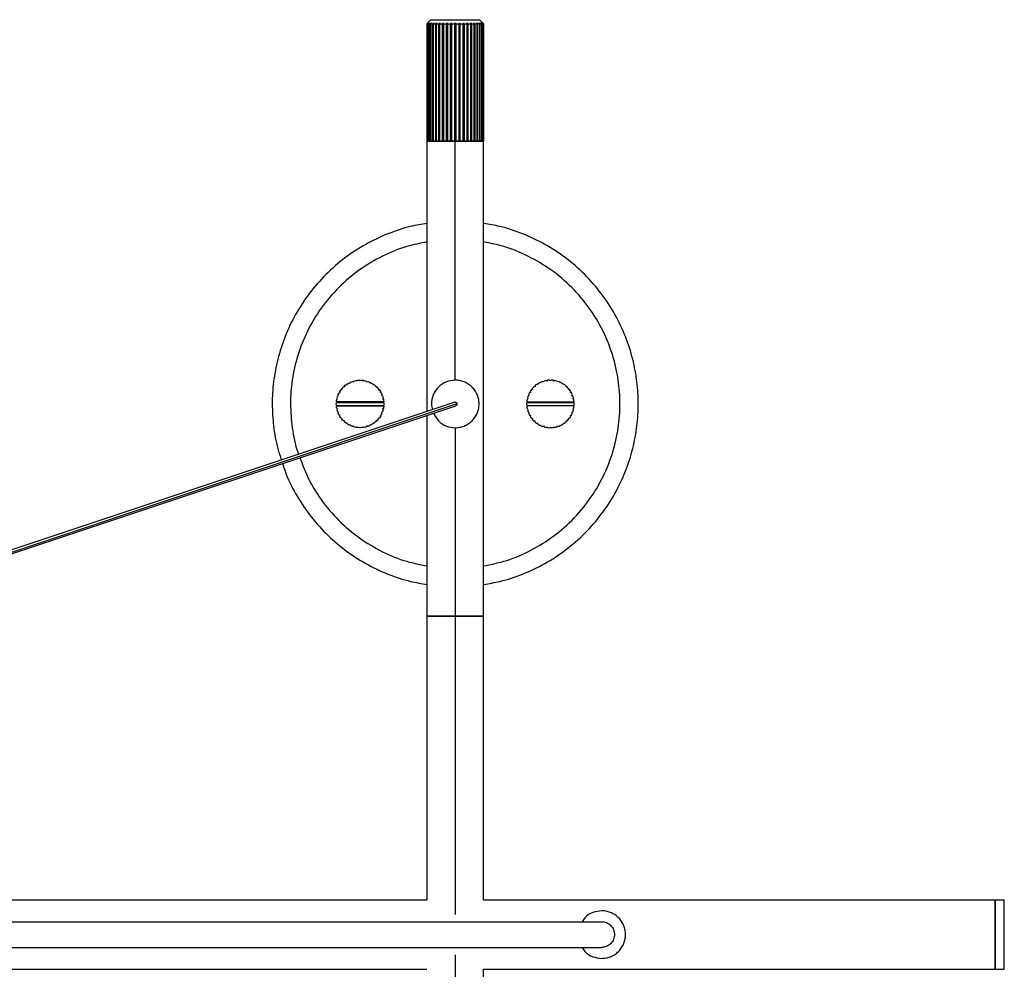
# Paper-space layout '_Frontal' of a CAD drawing. Header units: millimetres. Extents: x -1281 to -81, y -234 to 266.
# Tile 7 of 7: x -350 to -81, y 6 to 266. Entities that reach past the tile are written whole.
import ezdxf

# ---------------------------------------------------------------- set-up
doc = ezdxf.new("R2010")
doc.units = ezdxf.units.MM

psp = doc.layouts.new('_Frontal')

# ---------------------------------------------------------------- linework, layer by layer
at = {"color": 7, "linetype": 'Continuous', "lineweight": 25}
for p, q in [((-238.75, 264.89), (-237.64, 266)), ((-238.75, 264.89), (-238.75, 158.94)), ((-238.74, 264.89), (-238.74, 232.79)), ((-238.71, 232.79), (-238.71, 264.89)), ((-238.6, 264.89), (-238.6, 232.79)), ((-238.5, 232.79), (-238.5, 264.89)), ((-238.29, 264.89), (-238.29, 232.79)), ((-238.13, 232.79), (-238.13, 264.89)), ((-237.82, 264.89), (-237.82, 232.79)), ((-237.6, 232.79), (-237.6, 264.89)), ((-237.19, 264.89), (-237.19, 232.79)), ((-236.92, 232.79), (-236.92, 264.89)), ((-236.43, 264.89), (-236.43, 232.79)), ((-236.12, 232.79), (-236.12, 265.11)), ((-236.11, 232.79), (-236.11, 264.89)), ((-235.54, 264.89), (-235.54, 232.79)), ((-235.24, 232.79), (-235.24, 265.11)), ((-235.18, 232.79), (-235.18, 264.89)), ((-234.56, 264.89), (-234.56, 232.79)), ((-234.27, 232.79), (-234.27, 265.11)), ((-234.16, 232.79), (-234.16, 264.89)), ((-233.49, 264.89), (-233.49, 232.79)), ((-233.22, 232.79), (-233.22, 265.11)), ((-233.07, 232.79), (-233.07, 264.89)), ((-232.37, 264.89), (-232.37, 232.79)), ((-232.12, 232.79), (-232.12, 265.11)), ((-231.94, 232.79), (-231.94, 264.89)), ((-231.22, 264.89), (-231.22, 232.79)), ((-231, 167.5), (-231, 265.11)), ((-230.78, 232.79), (-230.78, 264.89)), ((-230.06, 264.89), (-230.06, 232.79)), ((-229.88, 232.79), (-229.88, 265.11)), ((-229.63, 232.79), (-229.63, 264.89)), ((-228.93, 264.89), (-228.93, 232.79)), ((-228.78, 232.79), (-228.78, 265.11)), ((-228.51, 232.79), (-228.51, 264.89)), ((-227.84, 264.89), (-227.84, 232.79)), ((-227.73, 232.79), (-227.73, 265.11)), ((-227.44, 232.79), (-227.44, 264.89)), ((-226.82, 264.89), (-226.82, 232.79)), ((-226.76, 232.79), (-226.76, 265.11)), ((-226.46, 232.79), (-226.46, 264.89)), ((-225.89, 264.89), (-225.89, 232.79)), ((-225.88, 232.79), (-225.88, 265.11)), ((-225.57, 232.79), (-225.57, 264.89)), ((-225.08, 264.89), (-225.08, 232.79)), ((-224.81, 232.79), (-224.81, 264.89)), ((-224.4, 264.89), (-224.4, 232.79)), ((-223.25, 264.89), (-224.36, 266)), ((-224.18, 232.79), (-224.18, 264.89)), ((-223.87, 264.89), (-223.87, 232.79)), ((-223.71, 232.79), (-223.71, 264.89)), ((-223.5, 264.89), (-223.5, 232.79)), ((-223.4, 232.79), (-223.4, 264.89)), ((-223.29, 264.89), (-223.29, 232.79)), ((-223.26, 232.79), (-223.26, 264.89)), ((-223.25, 25.5), (-223.25, 264.89)), ((-238.75, 232.79), (-238.46, 232.79)), ((-238.29, 232.79), (-238.29, 232.79)), ((-237.82, 232.79), (-237.82, 232.79)), ((-237.19, 232.79), (-237.19, 232.79)), ((-236.43, 232.79), (-236.43, 232.79)), ((-236.11, 232.79), (-236.11, 232.79)), ((-235.54, 232.79), (-235.54, 232.79)), ((-235.18, 232.79), (-235.18, 232.79)), ((-234.55, 232.79), (-234.56, 232.79)), ((-234.16, 232.79), (-234.17, 232.79)), ((-233.49, 232.79), (-233.49, 232.79)), ((-233.07, 232.79), (-233.08, 232.79)), ((-232.37, 232.79), (-232.37, 232.79)), ((-231.94, 232.79), (-231.94, 232.79)), ((-231.22, 232.79), (-231.22, 232.79)), ((-231, 232.79), (-231.06, 232.79)), ((-230.78, 232.79), (-230.78, 232.79)), ((-230.06, 232.79), (-230.06, 232.79)), ((-229.63, 232.79), (-229.63, 232.79)), ((-228.92, 232.79), (-228.93, 232.79)), ((-228.51, 232.79), (-228.51, 232.79)), ((-227.83, 232.79), (-227.84, 232.79)), ((-227.44, 232.79), (-227.45, 232.79)), ((-226.82, 232.79), (-226.82, 232.79)), ((-226.46, 232.79), (-226.46, 232.79)), ((-225.89, 232.79), (-225.89, 232.79)), ((-225.86, 232.79), (-225.88, 232.79)), ((-225.57, 232.79), (-225.57, 232.79)), ((-224.81, 232.79), (-224.81, 232.79)), ((-224.18, 232.79), (-224.18, 232.79)), ((-223.53, 232.79), (-223.34, 232.79)), ((-223.29, 232.79), (-223.25, 232.79)), ((-259.74, 166.69), (-259.65, 166.93)), ((-259.09, 167.15), (-258.86, 167.03)), ((-258.86, 167.03), (-258.74, 167.26)), ((-258.15, 167.4), (-257.94, 167.24)), ((-257.94, 167.24), (-257.79, 167.45)), ((-257.18, 167.5), (-257, 167.31)), ((-257, 167.31), (-256.82, 167.5)), ((-256.21, 167.45), (-256.06, 167.24)), ((-256.06, 167.24), (-255.85, 167.4)), ((-255.26, 167.26), (-255.14, 167.03)), ((-255.14, 167.03), (-254.91, 167.15)), ((-254.35, 166.93), (-254.26, 166.69)), ((-207.65, 166.93), (-207.74, 166.69)), ((-206.86, 167.03), (-207.09, 167.15)), ((-206.74, 167.26), (-206.86, 167.03)), ((-205.94, 167.24), (-206.15, 167.4)), ((-205.79, 167.45), (-205.94, 167.24)), ((-205, 167.31), (-205.18, 167.5)), ((-204.82, 167.5), (-205, 167.31)), ((-204.06, 167.24), (-204.21, 167.45)), ((-203.85, 167.4), (-204.06, 167.24)), ((-203.14, 167.03), (-203.26, 167.26)), ((-202.91, 167.15), (-203.14, 167.03)), ((-202.26, 166.69), (-202.35, 166.93)), ((-262.72, 164.09), (-262.47, 164.16)), ((-262.47, 164.16), (-262.54, 164.41)), ((-262.19, 164.91), (-261.94, 164.94)), ((-261.94, 164.94), (-261.97, 165.19)), ((-261.55, 165.64), (-261.29, 165.63)), ((-261.29, 165.63), (-261.29, 165.89)), ((-260.81, 166.27), (-260.56, 166.22)), ((-260.56, 166.22), (-260.51, 166.47)), ((-259.98, 166.77), (-259.74, 166.69)), ((-254.26, 166.69), (-254.02, 166.77)), ((-253.49, 166.47), (-253.44, 166.22)), ((-253.44, 166.22), (-253.19, 166.27)), ((-252.71, 165.89), (-252.71, 165.63)), ((-252.71, 165.63), (-252.45, 165.64)), ((-252.03, 165.19), (-252.06, 164.94)), ((-252.06, 164.94), (-251.81, 164.91)), ((-251.46, 164.41), (-251.53, 164.16)), ((-251.53, 164.16), (-251.28, 164.09)), ((-210.47, 164.16), (-210.72, 164.09)), ((-210.54, 164.41), (-210.47, 164.16)), ((-209.94, 164.94), (-210.19, 164.91)), ((-209.97, 165.19), (-209.94, 164.94)), ((-209.29, 165.63), (-209.55, 165.64)), ((-209.29, 165.89), (-209.29, 165.63)), ((-208.56, 166.22), (-208.81, 166.27)), ((-208.51, 166.47), (-208.56, 166.22)), ((-207.74, 166.69), (-207.98, 166.77)), ((-202.02, 166.77), (-202.26, 166.69)), ((-201.44, 166.22), (-201.49, 166.47)), ((-201.19, 166.27), (-201.44, 166.22)), ((-200.71, 165.63), (-200.71, 165.89)), ((-200.45, 165.64), (-200.71, 165.63)), ((-200.06, 164.94), (-200.03, 165.19)), ((-199.81, 164.91), (-200.06, 164.94)), ((-199.53, 164.16), (-199.46, 164.41)), ((-199.28, 164.09), (-199.53, 164.16)), ((-231.16, 161.47), (-471, 81.53)), ((-263.3, 161.47), (-263.49, 161.3)), ((-263.3, 161.47), (-263.47, 161.67)), ((-263.38, 162.27), (-263.16, 162.41)), ((-250.63, 161.56), (-263.37, 161.56)), ((-263.16, 162.41), (-263.29, 162.62)), ((-263.12, 163.2), (-262.88, 163.31)), ((-262.88, 163.31), (-262.98, 163.54)), ((-251.02, 163.54), (-251.12, 163.31)), ((-251.12, 163.31), (-250.88, 163.2)), ((-250.71, 162.62), (-250.84, 162.41)), ((-250.84, 162.41), (-250.62, 162.27)), ((-250.53, 161.67), (-250.7, 161.47)), ((-250.51, 161.3), (-250.7, 161.47)), ((-211.49, 161.3), (-211.3, 161.47)), ((-211.47, 161.67), (-211.3, 161.47)), ((-211.16, 162.41), (-211.38, 162.27)), ((-211.37, 161.56), (-198.63, 161.56)), ((-211.29, 162.62), (-211.16, 162.41)), ((-210.88, 163.31), (-211.12, 163.2)), ((-210.98, 163.54), (-210.88, 163.31)), ((-199.12, 163.31), (-199.02, 163.54)), ((-198.88, 163.2), (-199.12, 163.31)), ((-198.84, 162.41), (-198.71, 162.62)), ((-198.62, 162.27), (-198.84, 162.41)), ((-198.7, 161.47), (-198.53, 161.67)), ((-198.7, 161.47), (-198.51, 161.3)), ((-230.54, 161), (-471, 80.85)), ((-471, 80.48), (-230.89, 160.51)), ((-263.49, 160.7), (-263.3, 160.53)), ((-263.47, 160.33), (-263.3, 160.53)), ((-263.38, 161.4), (-250.62, 161.4)), ((-263.38, 160.6), (-250.62, 160.6)), ((-263.16, 159.59), (-263.38, 159.73)), ((-263.37, 160.44), (-250.63, 160.44)), ((-263.29, 159.38), (-263.16, 159.59)), ((-262.88, 158.69), (-263.12, 158.8)), ((-250.88, 158.8), (-251.12, 158.69)), ((-250.62, 159.73), (-250.84, 159.59)), ((-250.84, 159.59), (-250.71, 159.38)), ((-250.7, 160.53), (-250.51, 160.7)), ((-250.7, 160.53), (-250.53, 160.33)), ((-211.3, 160.53), (-211.49, 160.7)), ((-211.3, 160.53), (-211.47, 160.33)), ((-211.38, 161.4), (-198.62, 161.4)), ((-211.38, 160.6), (-198.62, 160.6)), ((-211.38, 159.73), (-211.16, 159.59)), ((-198.63, 160.44), (-211.37, 160.44)), ((-211.16, 159.59), (-211.29, 159.38)), ((-211.12, 158.8), (-210.88, 158.69)), ((-199.12, 158.69), (-198.88, 158.8)), ((-198.84, 159.59), (-198.62, 159.73)), ((-198.71, 159.38), (-198.84, 159.59)), ((-198.51, 160.7), (-198.7, 160.53)), ((-198.53, 160.33), (-198.7, 160.53)), ((-262.98, 158.46), (-262.88, 158.69)), ((-262.47, 157.84), (-262.72, 157.91)), ((-262.54, 157.59), (-262.47, 157.84)), ((-261.94, 157.06), (-262.19, 157.09)), ((-261.97, 156.81), (-261.94, 157.06)), ((-261.29, 156.37), (-261.55, 156.36)), ((-261.29, 156.11), (-261.29, 156.37)), ((-252.45, 156.36), (-252.71, 156.37)), ((-252.71, 156.37), (-252.71, 156.11)), ((-251.81, 157.09), (-252.06, 157.06)), ((-252.06, 157.06), (-252.03, 156.81)), ((-251.28, 157.91), (-251.53, 157.84)), ((-251.53, 157.84), (-251.46, 157.59)), ((-251.12, 158.69), (-251.02, 158.46)), ((-238.75, 157.89), (-238.75, 25.5)), ((-210.88, 158.69), (-210.98, 158.46)), ((-210.72, 157.91), (-210.47, 157.84)), ((-210.47, 157.84), (-210.54, 157.59)), ((-210.19, 157.09), (-209.94, 157.06)), ((-209.94, 157.06), (-209.97, 156.81)), ((-209.55, 156.36), (-209.29, 156.37)), ((-209.29, 156.37), (-209.29, 156.11)), ((-200.71, 156.37), (-200.45, 156.36)), ((-200.71, 156.11), (-200.71, 156.37)), ((-200.06, 157.06), (-199.81, 157.09)), ((-200.03, 156.81), (-200.06, 157.06)), ((-199.53, 157.84), (-199.28, 157.91)), ((-199.46, 157.59), (-199.53, 157.84)), ((-199.02, 158.46), (-199.12, 158.69)), ((-260.56, 155.78), (-260.81, 155.73)), ((-260.51, 155.53), (-260.56, 155.78)), ((-259.74, 155.31), (-259.98, 155.23)), ((-259.65, 155.07), (-259.74, 155.31)), ((-258.86, 154.97), (-259.09, 154.85)), ((-258.74, 154.74), (-258.86, 154.97)), ((-257.94, 154.76), (-258.15, 154.6)), ((-257.79, 154.55), (-257.94, 154.76)), ((-257, 154.69), (-257.18, 154.5)), ((-256.82, 154.5), (-257, 154.69)), ((-256.06, 154.76), (-256.21, 154.55)), ((-255.85, 154.6), (-256.06, 154.76)), ((-255.14, 154.97), (-255.26, 154.74)), ((-254.91, 154.85), (-255.14, 154.97)), ((-254.26, 155.31), (-254.35, 155.07)), ((-254.02, 155.23), (-254.26, 155.31)), ((-253.44, 155.78), (-253.49, 155.53)), ((-253.19, 155.73), (-253.44, 155.78)), ((-231, 154.5), (-231, 21.5)), ((-208.81, 155.73), (-208.56, 155.78)), ((-208.56, 155.78), (-208.51, 155.53)), ((-207.98, 155.23), (-207.74, 155.31)), ((-207.74, 155.31), (-207.65, 155.07)), ((-207.09, 154.85), (-206.86, 154.97)), ((-206.86, 154.97), (-206.74, 154.74)), ((-206.15, 154.6), (-205.94, 154.76)), ((-205.94, 154.76), (-205.79, 154.55)), ((-205.18, 154.5), (-205, 154.69)), ((-205, 154.69), (-204.82, 154.5)), ((-204.21, 154.55), (-204.06, 154.76)), ((-204.06, 154.76), (-203.85, 154.6)), ((-203.26, 154.74), (-203.14, 154.97)), ((-203.14, 154.97), (-202.91, 154.85)), ((-202.35, 155.07), (-202.26, 155.31)), ((-202.26, 155.31), (-202.02, 155.23)), ((-201.49, 155.53), (-201.44, 155.78)), ((-201.44, 155.78), (-201.19, 155.73)), ((-471, 25.5), (-238.75, 25.5)), ((-223.25, 25.5), (-81, 25.5)), ((-231, 10.5), (-231, -122.5)), ((-471, 6.5), (-238.75, 6.5)), ((-223.25, -232.89), (-223.25, 6.5)), ((-223.25, 6.5), (-81, 6.5))]:
    psp.add_line(p, q, dxfattribs=at)
for points in [[(-238.75, 264.89), (-238.75, 264.89), (-238.75, 264.89), (-238.74, 264.89)], [(-238.74, 264.89), (-238.66, 264.97), (-238.59, 265.04), (-238.51, 265.11)], [(-238.51, 265.11), (-238.57, 265.04), (-238.64, 264.97), (-238.71, 264.89)], [(-238.71, 264.89), (-238.68, 264.89), (-238.65, 264.89), (-238.6, 264.89)], [(-238.6, 264.89), (-238.51, 264.97), (-238.43, 265.04), (-238.34, 265.11)], [(-238.34, 265.11), (-238.39, 265.04), (-238.45, 264.97), (-238.5, 264.89)], [(-238.5, 264.89), (-238.44, 264.89), (-238.37, 264.89), (-238.29, 264.89)], [(-238.29, 264.89), (-238.2, 264.97), (-238.1, 265.04), (-238.01, 265.11)], [(-238.01, 265.11), (-238.05, 265.04), (-238.09, 264.97), (-238.13, 264.89)], [(-238.13, 264.89), (-238.04, 264.89), (-237.93, 264.89), (-237.82, 264.89)], [(-237.82, 264.89), (-237.72, 264.97), (-237.62, 265.04), (-237.52, 265.11)], [(-237.52, 265.11), (-237.55, 265.04), (-237.57, 264.97), (-237.6, 264.89)], [(-237.6, 264.89), (-237.47, 264.89), (-237.34, 264.89), (-237.19, 264.89)], [(-237.19, 264.89), (-237.09, 264.97), (-236.99, 265.04), (-236.89, 265.11)], [(-236.89, 265.11), (-236.9, 265.04), (-236.91, 264.97), (-236.92, 264.89)], [(-236.92, 264.89), (-236.77, 264.89), (-236.6, 264.89), (-236.43, 264.89)], [(-236.43, 264.89), (-236.33, 264.97), (-236.22, 265.04), (-236.12, 265.11)], [(-236.12, 265.11), (-236.12, 265.04), (-236.11, 264.97), (-236.11, 264.89)], [(-236.11, 264.89), (-235.93, 264.89), (-235.74, 264.89), (-235.54, 264.89)], [(-235.54, 264.89), (-235.44, 264.97), (-235.34, 265.04), (-235.24, 265.11)], [(-235.24, 265.11), (-235.22, 265.04), (-235.2, 264.97), (-235.18, 264.89)], [(-235.18, 264.89), (-234.98, 264.89), (-234.77, 264.89), (-234.56, 264.89)], [(-234.56, 264.89), (-234.46, 264.97), (-234.36, 265.04), (-234.27, 265.11)], [(-234.27, 265.11), (-234.23, 265.04), (-234.2, 264.97), (-234.16, 264.89)], [(-234.16, 264.89), (-233.94, 264.89), (-233.72, 264.89), (-233.49, 264.89)], [(-233.49, 264.89), (-233.4, 264.97), (-233.31, 265.04), (-233.22, 265.11)], [(-233.22, 265.11), (-233.17, 265.04), (-233.12, 264.97), (-233.07, 264.89)], [(-233.07, 264.89), (-232.84, 264.89), (-232.61, 264.89), (-232.37, 264.89)], [(-232.37, 264.89), (-232.29, 264.97), (-232.21, 265.04), (-232.12, 265.11)], [(-232.12, 265.11), (-232.06, 265.04), (-232, 264.97), (-231.94, 264.89)], [(-231.94, 264.89), (-231.7, 264.89), (-231.46, 264.89), (-231.22, 264.89)], [(-231.22, 264.89), (-231.15, 264.97), (-231.07, 265.04), (-231, 265.11)], [(-231, 265.11), (-230.93, 265.04), (-230.85, 264.97), (-230.78, 264.89)], [(-230.78, 264.89), (-230.54, 264.89), (-230.3, 264.89), (-230.06, 264.89)], [(-230.06, 264.89), (-230, 264.97), (-229.94, 265.04), (-229.88, 265.11)], [(-229.88, 265.11), (-229.79, 265.04), (-229.71, 264.97), (-229.63, 264.89)], [(-229.63, 264.89), (-229.39, 264.89), (-229.16, 264.89), (-228.93, 264.89)], [(-228.93, 264.89), (-228.88, 264.97), (-228.83, 265.04), (-228.78, 265.11)], [(-228.78, 265.11), (-228.69, 265.04), (-228.6, 264.97), (-228.51, 264.89)], [(-228.51, 264.89), (-228.28, 264.89), (-228.06, 264.89), (-227.84, 264.89)], [(-227.84, 264.89), (-227.8, 264.97), (-227.77, 265.04), (-227.73, 265.11)], [(-227.73, 265.11), (-227.64, 265.04), (-227.54, 264.97), (-227.44, 264.89)], [(-227.44, 264.89), (-227.23, 264.89), (-227.02, 264.89), (-226.82, 264.89)], [(-226.82, 264.89), (-226.8, 264.97), (-226.78, 265.04), (-226.76, 265.11)], [(-226.76, 265.11), (-226.66, 265.04), (-226.56, 264.97), (-226.46, 264.89)], [(-226.46, 264.89), (-226.26, 264.89), (-226.07, 264.89), (-225.89, 264.89)], [(-225.89, 264.89), (-225.89, 264.97), (-225.88, 265.04), (-225.88, 265.11)], [(-225.88, 265.11), (-225.78, 265.04), (-225.67, 264.97), (-225.57, 264.89)], [(-225.57, 264.89), (-225.4, 264.89), (-225.23, 264.89), (-225.08, 264.89)], [(-225.11, 265.11), (-225.01, 265.04), (-224.91, 264.97), (-224.81, 264.89)], [(-225.08, 264.89), (-225.09, 264.97), (-225.1, 265.04), (-225.11, 265.11)], [(-224.81, 264.89), (-224.66, 264.89), (-224.53, 264.89), (-224.4, 264.89)], [(-224.48, 265.11), (-224.38, 265.04), (-224.28, 264.97), (-224.18, 264.89)], [(-224.4, 264.89), (-224.43, 264.97), (-224.45, 265.04), (-224.48, 265.11)], [(-224.18, 264.89), (-224.07, 264.89), (-223.96, 264.89), (-223.87, 264.89)], [(-223.99, 265.11), (-223.9, 265.04), (-223.8, 264.97), (-223.71, 264.89)], [(-223.87, 264.89), (-223.91, 264.97), (-223.95, 265.04), (-223.99, 265.11)], [(-223.71, 264.89), (-223.63, 264.89), (-223.56, 264.89), (-223.5, 264.89)], [(-223.66, 265.11), (-223.57, 265.04), (-223.49, 264.97), (-223.4, 264.89)], [(-223.5, 264.89), (-223.55, 264.97), (-223.61, 265.04), (-223.66, 265.11)], [(-223.49, 265.11), (-223.41, 265.04), (-223.34, 264.97), (-223.26, 264.89)], [(-223.29, 264.89), (-223.36, 264.97), (-223.43, 265.04), (-223.49, 265.11)], [(-223.4, 264.89), (-223.35, 264.89), (-223.32, 264.89), (-223.29, 264.89)], [(-223.26, 264.89), (-223.25, 264.89), (-223.25, 264.89), (-223.25, 264.89)], [(-238.6, 232.79), (-238.65, 232.79), (-238.68, 232.79), (-238.71, 232.79)], [(-238.29, 232.79), (-238.37, 232.79), (-238.44, 232.79), (-238.5, 232.79)], [(-237.82, 232.79), (-237.93, 232.79), (-238.04, 232.79), (-238.13, 232.79)], [(-237.19, 232.79), (-237.34, 232.79), (-237.47, 232.79), (-237.6, 232.79)], [(-236.43, 232.79), (-236.6, 232.79), (-236.77, 232.79), (-236.92, 232.79)], [(-235.54, 232.79), (-235.74, 232.79), (-235.93, 232.79), (-236.11, 232.79)], [(-234.56, 232.79), (-234.77, 232.79), (-234.98, 232.79), (-235.18, 232.79)], [(-233.49, 232.79), (-233.72, 232.79), (-233.94, 232.79), (-234.16, 232.79)], [(-232.37, 232.79), (-232.61, 232.79), (-232.84, 232.79), (-233.07, 232.79)], [(-231.22, 232.79), (-231.46, 232.79), (-231.7, 232.79), (-231.94, 232.79)], [(-230.06, 232.79), (-230.3, 232.79), (-230.54, 232.79), (-230.78, 232.79)], [(-228.93, 232.79), (-229.16, 232.79), (-229.39, 232.79), (-229.63, 232.79)], [(-227.84, 232.79), (-228.06, 232.79), (-228.28, 232.79), (-228.51, 232.79)], [(-226.82, 232.79), (-227.02, 232.79), (-227.23, 232.79), (-227.44, 232.79)], [(-225.89, 232.79), (-226.07, 232.79), (-226.26, 232.79), (-226.46, 232.79)], [(-225.08, 232.79), (-225.23, 232.79), (-225.4, 232.79), (-225.57, 232.79)], [(-224.4, 232.79), (-224.53, 232.79), (-224.66, 232.79), (-224.81, 232.79)], [(-223.87, 232.79), (-223.96, 232.79), (-224.07, 232.79), (-224.18, 232.79)], [(-223.5, 232.79), (-223.56, 232.79), (-223.63, 232.79), (-223.71, 232.79)], [(-223.29, 232.79), (-223.32, 232.79), (-223.35, 232.79), (-223.4, 232.79)], [(-259.65, 166.93), (-259.47, 167.02), (-259.28, 167.09), (-259.09, 167.15)], [(-258.74, 167.26), (-258.55, 167.32), (-258.35, 167.36), (-258.15, 167.4)], [(-257.79, 167.45), (-257.59, 167.48), (-257.39, 167.49), (-257.18, 167.5)], [(-256.82, 167.5), (-256.61, 167.49), (-256.41, 167.48), (-256.21, 167.45)], [(-255.85, 167.4), (-255.65, 167.36), (-255.45, 167.32), (-255.26, 167.26)], [(-254.91, 167.15), (-254.72, 167.09), (-254.53, 167.02), (-254.35, 166.93)], [(-207.09, 167.15), (-207.28, 167.09), (-207.47, 167.02), (-207.65, 166.93)], [(-206.15, 167.4), (-206.35, 167.36), (-206.55, 167.32), (-206.74, 167.26)], [(-205.18, 167.5), (-205.39, 167.49), (-205.59, 167.48), (-205.79, 167.45)], [(-204.21, 167.45), (-204.41, 167.48), (-204.61, 167.49), (-204.82, 167.5)], [(-203.26, 167.26), (-203.45, 167.32), (-203.65, 167.36), (-203.85, 167.4)], [(-202.35, 166.93), (-202.53, 167.02), (-202.72, 167.09), (-202.91, 167.15)], [(-262.98, 163.54), (-262.9, 163.73), (-262.81, 163.91), (-262.72, 164.09)], [(-262.54, 164.41), (-262.43, 164.58), (-262.32, 164.75), (-262.19, 164.91)], [(-261.97, 165.19), (-261.84, 165.35), (-261.7, 165.5), (-261.55, 165.64)], [(-261.29, 165.89), (-261.13, 166.02), (-260.98, 166.15), (-260.81, 166.27)], [(-260.51, 166.47), (-260.34, 166.58), (-260.16, 166.68), (-259.98, 166.77)], [(-254.02, 166.77), (-253.84, 166.68), (-253.66, 166.58), (-253.49, 166.47)], [(-253.19, 166.27), (-253.02, 166.15), (-252.87, 166.02), (-252.71, 165.89)], [(-252.45, 165.64), (-252.3, 165.5), (-252.16, 165.35), (-252.03, 165.19)], [(-251.81, 164.91), (-251.68, 164.75), (-251.57, 164.58), (-251.46, 164.41)], [(-251.28, 164.09), (-251.19, 163.91), (-251.1, 163.73), (-251.02, 163.54)], [(-210.72, 164.09), (-210.81, 163.91), (-210.9, 163.73), (-210.98, 163.54)], [(-210.19, 164.91), (-210.32, 164.75), (-210.43, 164.58), (-210.54, 164.41)], [(-209.55, 165.64), (-209.7, 165.5), (-209.84, 165.35), (-209.97, 165.19)], [(-208.81, 166.27), (-208.98, 166.15), (-209.13, 166.02), (-209.29, 165.89)], [(-207.98, 166.77), (-208.16, 166.68), (-208.34, 166.58), (-208.51, 166.47)], [(-201.49, 166.47), (-201.66, 166.58), (-201.84, 166.68), (-202.02, 166.77)], [(-200.71, 165.89), (-200.87, 166.02), (-201.02, 166.15), (-201.19, 166.27)], [(-200.03, 165.19), (-200.16, 165.35), (-200.3, 165.5), (-200.45, 165.64)], [(-199.46, 164.41), (-199.57, 164.58), (-199.68, 164.75), (-199.81, 164.91)], [(-199.02, 163.54), (-199.1, 163.73), (-199.19, 163.91), (-199.28, 164.09)], [(-263.47, 161.67), (-263.44, 161.87), (-263.41, 162.07), (-263.38, 162.27)], [(-263.29, 162.62), (-263.24, 162.82), (-263.18, 163.01), (-263.12, 163.2)], [(-250.88, 163.2), (-250.82, 163.01), (-250.76, 162.82), (-250.71, 162.62)], [(-250.62, 162.27), (-250.59, 162.07), (-250.56, 161.87), (-250.53, 161.67)], [(-211.38, 162.27), (-211.41, 162.07), (-211.44, 161.87), (-211.47, 161.67)], [(-211.12, 163.2), (-211.18, 163.01), (-211.24, 162.82), (-211.29, 162.62)], [(-198.71, 162.62), (-198.76, 162.82), (-198.82, 163.01), (-198.88, 163.2)], [(-198.53, 161.67), (-198.56, 161.87), (-198.59, 162.07), (-198.62, 162.27)], [(-263.5, 161), (-263.5, 161.1), (-263.5, 161.2), (-263.49, 161.3)], [(-263.49, 160.7), (-263.5, 160.8), (-263.5, 160.9), (-263.5, 161)], [(-263.38, 159.73), (-263.41, 159.93), (-263.44, 160.13), (-263.47, 160.33)], [(-263.12, 158.8), (-263.18, 158.99), (-263.24, 159.18), (-263.29, 159.38)], [(-250.71, 159.38), (-250.76, 159.18), (-250.82, 158.99), (-250.88, 158.8)], [(-250.53, 160.33), (-250.56, 160.13), (-250.59, 159.93), (-250.62, 159.73)], [(-250.51, 161.3), (-250.5, 161.1), (-250.5, 160.9), (-250.51, 160.7)], [(-211.49, 161.3), (-211.5, 161.1), (-211.5, 160.9), (-211.49, 160.7)], [(-211.47, 160.33), (-211.44, 160.13), (-211.41, 159.93), (-211.38, 159.73)], [(-211.29, 159.38), (-211.24, 159.18), (-211.18, 158.99), (-211.12, 158.8)], [(-198.88, 158.8), (-198.82, 158.99), (-198.76, 159.18), (-198.71, 159.38)], [(-198.62, 159.73), (-198.59, 159.93), (-198.56, 160.13), (-198.53, 160.33)], [(-198.5, 161), (-198.5, 161.1), (-198.5, 161.2), (-198.51, 161.3)], [(-198.51, 160.7), (-198.5, 160.8), (-198.5, 160.9), (-198.5, 161)], [(-262.72, 157.91), (-262.81, 158.09), (-262.9, 158.27), (-262.98, 158.46)], [(-262.19, 157.09), (-262.32, 157.25), (-262.43, 157.42), (-262.54, 157.59)], [(-261.55, 156.36), (-261.7, 156.5), (-261.84, 156.65), (-261.97, 156.81)], [(-260.81, 155.73), (-260.98, 155.85), (-261.13, 155.98), (-261.29, 156.11)], [(-252.71, 156.11), (-252.87, 155.98), (-253.02, 155.85), (-253.19, 155.73)], [(-252.03, 156.81), (-252.16, 156.65), (-252.3, 156.5), (-252.45, 156.36)], [(-251.46, 157.59), (-251.57, 157.42), (-251.68, 157.25), (-251.81, 157.09)], [(-251.02, 158.46), (-251.1, 158.27), (-251.19, 158.09), (-251.28, 157.91)], [(-210.98, 158.46), (-210.9, 158.27), (-210.81, 158.09), (-210.72, 157.91)], [(-210.54, 157.59), (-210.43, 157.42), (-210.32, 157.25), (-210.19, 157.09)], [(-209.97, 156.81), (-209.84, 156.65), (-209.7, 156.5), (-209.55, 156.36)], [(-209.29, 156.11), (-209.13, 155.98), (-208.98, 155.85), (-208.81, 155.73)], [(-201.19, 155.73), (-201.02, 155.85), (-200.87, 155.98), (-200.71, 156.11)], [(-200.45, 156.36), (-200.3, 156.5), (-200.16, 156.65), (-200.03, 156.81)], [(-199.81, 157.09), (-199.68, 157.25), (-199.57, 157.42), (-199.46, 157.59)], [(-199.28, 157.91), (-199.19, 158.09), (-199.1, 158.27), (-199.02, 158.46)], [(-259.98, 155.23), (-260.16, 155.32), (-260.34, 155.42), (-260.51, 155.53)], [(-259.09, 154.85), (-259.28, 154.91), (-259.47, 154.98), (-259.65, 155.07)], [(-258.15, 154.6), (-258.35, 154.64), (-258.55, 154.68), (-258.74, 154.74)], [(-257.18, 154.5), (-257.39, 154.51), (-257.59, 154.52), (-257.79, 154.55)], [(-256.21, 154.55), (-256.41, 154.52), (-256.61, 154.51), (-256.82, 154.5)], [(-255.26, 154.74), (-255.45, 154.68), (-255.65, 154.64), (-255.85, 154.6)], [(-254.35, 155.07), (-254.53, 154.98), (-254.72, 154.91), (-254.91, 154.85)], [(-253.49, 155.53), (-253.66, 155.42), (-253.84, 155.32), (-254.02, 155.23)], [(-208.51, 155.53), (-208.34, 155.42), (-208.16, 155.32), (-207.98, 155.23)], [(-207.65, 155.07), (-207.47, 154.98), (-207.28, 154.91), (-207.09, 154.85)], [(-206.74, 154.74), (-206.55, 154.68), (-206.35, 154.64), (-206.15, 154.6)], [(-205.79, 154.55), (-205.59, 154.52), (-205.39, 154.51), (-205.18, 154.5)], [(-204.82, 154.5), (-204.61, 154.51), (-204.41, 154.52), (-204.21, 154.55)], [(-203.85, 154.6), (-203.65, 154.64), (-203.45, 154.68), (-203.26, 154.74)], [(-202.91, 154.85), (-202.72, 154.91), (-202.53, 154.98), (-202.35, 155.07)], [(-202.02, 155.23), (-201.84, 155.32), (-201.66, 155.42), (-201.49, 155.53)]]:
    psp.add_open_spline(points, degree=3, dxfattribs=at)
for points, knots in [([(-237.64, 266), (-237.64, 266), (-237.61, 266), (-237.46, 266), (-237.34, 266), (-237.01, 266), (-236.81, 266), (-236.31, 266), (-236.02, 266), (-235.37, 266), (-235.01, 266), (-234.26, 266), (-233.85, 266), (-233.04, 266), (-232.62, 266), (-231.8, 266), (-231.39, 266), (-230.61, 266), (-230.2, 266), (-229.38, 266), (-228.96, 266), (-228.15, 266), (-227.74, 266), (-226.99, 266), (-226.63, 266), (-225.98, 266), (-225.69, 266), (-225.19, 266), (-224.99, 266), (-224.66, 266), (-224.54, 266), (-224.39, 266), (-224.36, 266), (-224.36, 266)], [0, 0, 0, 0, 0.0625, 0.0625, 0.125, 0.125, 0.1875, 0.1875, 0.25, 0.25, 0.3125, 0.3125, 0.375, 0.375, 0.4375, 0.4375, 0.5, 0.5, 0.5625, 0.5625, 0.625, 0.625, 0.6875, 0.6875, 0.75, 0.75, 0.8125, 0.8125, 0.875, 0.875, 0.9375, 0.9375, 1, 1, 1, 1]), ([(-238.38, 232.79), (-238.34, 232.79), (-238.13, 232.79), (-236.58, 232.79), (-234.01, 232.79), (-231.98, 232.79), (-231, 232.79)], [0, 0, 0, 0, 0.093409, 0.4034734, 0.7135378, 1, 1, 1, 1]), ([(-231, 232.79), (-230.02, 232.79), (-227.99, 232.79), (-225.42, 232.79), (-223.89, 232.79), (-223.69, 232.79), (-223.65, 232.79)], [0, 0, 0, 0, 0.291631, 0.607291, 0.92295, 1, 1, 1, 1]), ([(-238.75, 210.31), (-240.24, 210.07), (-243.88, 209.48), (-249.51, 207.58), (-255.56, 204.73), (-261.27, 200.99), (-266.47, 196.47), (-270.99, 191.27), (-274.73, 185.56), (-277.6, 179.51), (-279.6, 173.31), (-280.75, 167.12), (-281.13, 161), (-280.73, 154.89), (-279.88, 149.74), (-278.84, 146.73), (-278.49, 145.7)], [0, 0, 0, 0, 0.052495, 0.128029, 0.205653, 0.284736, 0.36457, 0.444403, 0.523487, 0.601111, 0.676644, 0.749559, 0.819445, 0.889331, 0.962246, 1, 1, 1, 1]), ([(-223.25, 111.69), (-221.76, 111.93), (-218.12, 112.52), (-212.49, 114.42), (-206.44, 117.27), (-200.73, 121.01), (-195.53, 125.53), (-191.01, 130.73), (-187.27, 136.44), (-184.4, 142.49), (-182.4, 148.69), (-181.25, 154.88), (-180.88, 161), (-181.25, 167.12), (-182.4, 173.31), (-184.4, 179.51), (-187.27, 185.56), (-191.01, 191.27), (-195.53, 196.47), (-200.73, 200.99), (-206.44, 204.73), (-212.49, 207.58), (-218.12, 209.48), (-221.76, 210.07), (-223.25, 210.31)], [0, 0, 0, 0, 0.032031, 0.078119, 0.125483, 0.173737, 0.222449, 0.271161, 0.319415, 0.366779, 0.412867, 0.457358, 0.5, 0.542642, 0.587133, 0.633221, 0.680585, 0.728839, 0.777551, 0.826263, 0.874517, 0.921881, 0.967969, 1, 1, 1, 1]), ([(-238.75, 205.25), (-240.59, 204.89), (-244.77, 204.07), (-251, 201.51), (-257.3, 197.77), (-262.96, 192.96), (-267.77, 187.3), (-271.53, 181), (-274.16, 174.36), (-275.67, 167.66), (-276.18, 160.99), (-275.61, 154.37), (-274.8, 149.73), (-273.88, 147.43), (-273.81, 147.26)], [0, 0, 0, 0, 0.073051, 0.166021, 0.261493, 0.358265, 0.455038, 0.55051, 0.64348, 0.732934, 0.818093, 0.903252, 0.992707, 1, 1, 1, 1]), ([(-223.25, 116.75), (-221.41, 117.11), (-217.23, 117.93), (-211, 120.49), (-204.7, 124.23), (-199.04, 129.04), (-194.23, 134.7), (-190.47, 141), (-187.84, 147.64), (-186.33, 154.35), (-185.84, 161), (-186.33, 167.65), (-187.84, 174.36), (-190.47, 181), (-194.23, 187.3), (-199.04, 192.96), (-204.7, 197.77), (-211, 201.51), (-217.23, 204.07), (-221.41, 204.89), (-223.25, 205.25)], [0, 0, 0, 0, 0.044647, 0.101468, 0.159818, 0.218964, 0.278109, 0.336459, 0.39328, 0.447953, 0.5, 0.552047, 0.60672, 0.663541, 0.721891, 0.781036, 0.840182, 0.898532, 0.955353, 1, 1, 1, 1]), ([(-231, 167.5), (-231.82, 167.41), (-233.52, 167.22), (-235.73, 165.71), (-237.15, 163.53), (-237.67, 161.27), (-237.34, 159.97), (-237.21, 159.46)], [0, 0, 0, 0, 0.207939, 0.433011, 0.658082, 0.866021, 1, 1, 1, 1]), ([(-231, 154.5), (-230.62, 154.5), (-230.22, 154.53), (-229.41, 154.68), (-229.01, 154.8), (-228.21, 155.11), (-227.81, 155.32), (-227.07, 155.8), (-226.72, 156.09), (-226.09, 156.72), (-225.8, 157.07), (-225.32, 157.81), (-225.11, 158.21), (-224.8, 159.01), (-224.68, 159.41), (-224.53, 160.22), (-224.5, 160.62), (-224.5, 161.38), (-224.53, 161.78), (-224.68, 162.59), (-224.8, 162.99), (-225.11, 163.79), (-225.32, 164.19), (-225.8, 164.93), (-226.09, 165.28), (-226.72, 165.91), (-227.07, 166.2), (-227.81, 166.68), (-228.21, 166.89), (-229.01, 167.2), (-229.41, 167.32), (-230.22, 167.47), (-230.62, 167.5), (-231, 167.5)], [0, 0, 0, 0, 0.0625, 0.0625, 0.125, 0.125, 0.1875, 0.1875, 0.25, 0.25, 0.3125, 0.3125, 0.375, 0.375, 0.4375, 0.4375, 0.5, 0.5, 0.5625, 0.5625, 0.625, 0.625, 0.6875, 0.6875, 0.75, 0.75, 0.8125, 0.8125, 0.875, 0.875, 0.9375, 0.9375, 1, 1, 1, 1]), ([(-231.16, 161.47), (-231.11, 161.48), (-231.01, 161.51), (-230.84, 161.47), (-230.68, 161.36), (-230.56, 161.19), (-230.55, 161.06), (-230.54, 161)], [0, 0, 0, 0, 0.159681, 0.361449, 0.57984, 0.798232, 1, 1, 1, 1]), ([(-230.54, 161), (-230.54, 160.94), (-230.55, 160.81), (-230.65, 160.64), (-230.77, 160.54), (-230.86, 160.53), (-230.88, 160.52)], [0, 0, 0, 0, 0.27673, 0.5762604, 0.8757907, 1, 1, 1, 1]), ([(-236.96, 158.49), (-236.56, 157.75), (-235.73, 156.24), (-233.51, 154.78), (-231.81, 154.59), (-231, 154.5)], [0, 0, 0, 0, 0.329476, 0.678003, 1, 1, 1, 1]), ([(-273.44, 146.33), (-272.8, 144.58), (-271.33, 140.53), (-267.75, 134.71), (-262.97, 129.03), (-257.29, 124.23), (-251, 120.49), (-244.77, 117.93), (-240.59, 117.11), (-238.75, 116.75)], [0, 0, 0, 0, 0.116596, 0.269799, 0.425091, 0.580383, 0.733586, 0.882775, 1, 1, 1, 1]), ([(-278.18, 144.75), (-277.96, 144.03), (-277.09, 141.17), (-274.69, 136.45), (-271, 130.72), (-266.46, 125.53), (-261.27, 121.01), (-255.56, 117.27), (-249.51, 114.42), (-243.88, 112.52), (-240.24, 111.93), (-238.75, 111.69)], [0, 0, 0, 0, 0.041782, 0.165521, 0.291586, 0.418847, 0.546108, 0.672173, 0.795912, 0.916318, 1, 1, 1, 1]), ([(-238.75, 103), (-238.75, 103), (-238.71, 103), (-238.53, 103), (-238.39, 103), (-238.02, 103), (-237.78, 103), (-237.2, 103), (-236.86, 103), (-236.1, 103), (-235.68, 103), (-234.8, 103), (-234.33, 103), (-233.38, 103), (-232.89, 103), (-231.93, 103), (-231.46, 103), (-231, 103)], [0, 0, 0, 0, 0.125, 0.125, 0.25, 0.25, 0.375, 0.375, 0.5, 0.5, 0.625, 0.625, 0.75, 0.75, 0.875, 0.875, 1, 1, 1, 1]), ([(-231, 103), (-231.46, 103), (-231.93, 103), (-232.89, 103), (-233.38, 103), (-234.33, 103), (-234.8, 103), (-235.68, 103), (-236.1, 103), (-236.86, 103), (-237.2, 103), (-237.78, 103), (-238.02, 103), (-238.39, 103), (-238.53, 103), (-238.71, 103), (-238.75, 103), (-238.75, 103)], [0, 0, 0, 0, 0.125, 0.125, 0.25, 0.25, 0.375, 0.375, 0.5, 0.5, 0.625, 0.625, 0.75, 0.75, 0.875, 0.875, 1, 1, 1, 1]), ([(-231, 103), (-230.54, 103), (-230.07, 103), (-229.11, 103), (-228.62, 103), (-227.67, 103), (-227.2, 103), (-226.32, 103), (-225.9, 103), (-225.14, 103), (-224.8, 103), (-224.22, 103), (-223.98, 103), (-223.61, 103), (-223.47, 103), (-223.29, 103), (-223.25, 103), (-223.25, 103)], [0, 0, 0, 0, 0.125, 0.125, 0.25, 0.25, 0.375, 0.375, 0.5, 0.5, 0.625, 0.625, 0.75, 0.75, 0.875, 0.875, 1, 1, 1, 1]), ([(-223.25, 103), (-223.25, 103), (-223.29, 103), (-223.47, 103), (-223.61, 103), (-223.98, 103), (-224.22, 103), (-224.8, 103), (-225.14, 103), (-225.9, 103), (-226.32, 103), (-227.2, 103), (-227.67, 103), (-228.62, 103), (-229.11, 103), (-230.07, 103), (-230.54, 103), (-231, 103)], [0, 0, 0, 0, 0.125, 0.125, 0.25, 0.25, 0.375, 0.375, 0.5, 0.5, 0.625, 0.625, 0.75, 0.75, 0.875, 0.875, 1, 1, 1, 1]), ([(-83.5, 6.5), (-83.5, 6.5), (-83.5, 6.55), (-83.5, 6.77), (-83.5, 6.94), (-83.5, 7.4), (-83.5, 7.69), (-83.5, 8.4), (-83.5, 8.82), (-83.5, 9.75), (-83.5, 10.26), (-83.5, 11.34), (-83.5, 11.92), (-83.5, 13.09), (-83.5, 13.68), (-83.5, 14.86), (-83.5, 15.44), (-83.5, 16.56), (-83.5, 17.14), (-83.5, 18.32), (-83.5, 18.91), (-83.5, 20.08), (-83.5, 20.66), (-83.5, 21.74), (-83.5, 22.25), (-83.5, 23.18), (-83.5, 23.6), (-83.5, 24.31), (-83.5, 24.6), (-83.5, 25.06), (-83.5, 25.23), (-83.5, 25.45), (-83.5, 25.5), (-83.5, 25.5)], [0, 0, 0, 0, 0.0625, 0.0625, 0.125, 0.125, 0.1875, 0.1875, 0.25, 0.25, 0.3125, 0.3125, 0.375, 0.375, 0.4375, 0.4375, 0.5, 0.5, 0.5625, 0.5625, 0.625, 0.625, 0.6875, 0.6875, 0.75, 0.75, 0.8125, 0.8125, 0.875, 0.875, 0.9375, 0.9375, 1, 1, 1, 1]), ([(-83.5, 6.5), (-83.5, 6.5), (-83.5, 6.55), (-83.5, 6.77), (-83.5, 6.94), (-83.5, 7.4), (-83.5, 7.69), (-83.5, 8.4), (-83.5, 8.82), (-83.5, 9.75), (-83.5, 10.26), (-83.5, 11.34), (-83.5, 11.92), (-83.5, 13.09), (-83.5, 13.68), (-83.5, 14.86), (-83.5, 15.44), (-83.5, 16.56), (-83.5, 17.14), (-83.5, 18.32), (-83.5, 18.91), (-83.5, 20.08), (-83.5, 20.66), (-83.5, 21.74), (-83.5, 22.25), (-83.5, 23.18), (-83.5, 23.6), (-83.5, 24.31), (-83.5, 24.6), (-83.5, 25.06), (-83.5, 25.23), (-83.5, 25.45), (-83.5, 25.5), (-83.5, 25.5)], [0, 0, 0, 0, 0.0625, 0.0625, 0.125, 0.125, 0.1875, 0.1875, 0.25, 0.25, 0.3125, 0.3125, 0.375, 0.375, 0.4375, 0.4375, 0.5, 0.5, 0.5625, 0.5625, 0.625, 0.625, 0.6875, 0.6875, 0.75, 0.75, 0.8125, 0.8125, 0.875, 0.875, 0.9375, 0.9375, 1, 1, 1, 1]), ([(-83.5, 25.5), (-83.5, 25.5), (-83.5, 25.45), (-83.5, 25.23), (-83.5, 25.06), (-83.5, 24.6), (-83.5, 24.31), (-83.5, 23.6), (-83.5, 23.18), (-83.5, 22.25), (-83.5, 21.74), (-83.5, 20.66), (-83.5, 20.08), (-83.5, 18.91), (-83.5, 18.32), (-83.5, 17.14), (-83.5, 16.56), (-83.5, 15.44), (-83.5, 14.86), (-83.5, 13.68), (-83.5, 13.09), (-83.5, 11.92), (-83.5, 11.34), (-83.5, 10.26), (-83.5, 9.75), (-83.5, 8.82), (-83.5, 8.4), (-83.5, 7.69), (-83.5, 7.4), (-83.5, 6.94), (-83.5, 6.77), (-83.5, 6.55), (-83.5, 6.5), (-83.5, 6.5)], [0, 0, 0, 0, 0.0625, 0.0625, 0.125, 0.125, 0.1875, 0.1875, 0.25, 0.25, 0.3125, 0.3125, 0.375, 0.375, 0.4375, 0.4375, 0.5, 0.5, 0.5625, 0.5625, 0.625, 0.625, 0.6875, 0.6875, 0.75, 0.75, 0.8125, 0.8125, 0.875, 0.875, 0.9375, 0.9375, 1, 1, 1, 1]), ([(-81, 6.5), (-81, 6.5), (-81, 6.55), (-81, 6.77), (-81, 6.94), (-81, 7.4), (-81, 7.69), (-81, 8.4), (-81, 8.82), (-81, 9.75), (-81, 10.26), (-81, 11.34), (-81, 11.92), (-81, 13.09), (-81, 13.68), (-81, 14.86), (-81, 15.44), (-81, 16.56), (-81, 17.14), (-81, 18.32), (-81, 18.91), (-81, 20.08), (-81, 20.66), (-81, 21.74), (-81, 22.25), (-81, 23.18), (-81, 23.6), (-81, 24.31), (-81, 24.6), (-81, 25.06), (-81, 25.23), (-81, 25.45), (-81, 25.5), (-81, 25.5)], [0, 0, 0, 0, 0.0625, 0.0625, 0.125, 0.125, 0.1875, 0.1875, 0.25, 0.25, 0.3125, 0.3125, 0.375, 0.375, 0.4375, 0.4375, 0.5, 0.5, 0.5625, 0.5625, 0.625, 0.625, 0.6875, 0.6875, 0.75, 0.75, 0.8125, 0.8125, 0.875, 0.875, 0.9375, 0.9375, 1, 1, 1, 1]), ([(-81, 6.5), (-81, 6.5), (-81, 6.55), (-81, 6.77), (-81, 6.94), (-81, 7.4), (-81, 7.69), (-81, 8.4), (-81, 8.82), (-81, 9.75), (-81, 10.26), (-81, 11.34), (-81, 11.92), (-81, 13.09), (-81, 13.68), (-81, 14.86), (-81, 15.44), (-81, 16.56), (-81, 17.14), (-81, 18.32), (-81, 18.91), (-81, 20.08), (-81, 20.66), (-81, 21.74), (-81, 22.25), (-81, 23.18), (-81, 23.6), (-81, 24.31), (-81, 24.6), (-81, 25.06), (-81, 25.23), (-81, 25.45), (-81, 25.5), (-81, 25.5)], [0, 0, 0, 0, 0.0625, 0.0625, 0.125, 0.125, 0.1875, 0.1875, 0.25, 0.25, 0.3125, 0.3125, 0.375, 0.375, 0.4375, 0.4375, 0.5, 0.5, 0.5625, 0.5625, 0.625, 0.625, 0.6875, 0.6875, 0.75, 0.75, 0.8125, 0.8125, 0.875, 0.875, 0.9375, 0.9375, 1, 1, 1, 1]), ([(-191, 22.5), (-191.81, 22.4), (-193.49, 22.21), (-195.43, 21.03), (-196.1, 19.88), (-196.32, 19.5)], [0, 0, 0, 0, 0.381557, 0.794551, 1, 1, 1, 1]), ([(-191, 9.5), (-190.62, 9.5), (-190.22, 9.53), (-189.41, 9.68), (-189.01, 9.8), (-188.21, 10.11), (-187.81, 10.32), (-187.07, 10.8), (-186.72, 11.09), (-186.09, 11.72), (-185.8, 12.07), (-185.32, 12.81), (-185.11, 13.21), (-184.8, 14.01), (-184.68, 14.41), (-184.53, 15.22), (-184.5, 15.62), (-184.5, 16.38), (-184.53, 16.78), (-184.68, 17.59), (-184.8, 17.99), (-185.11, 18.79), (-185.32, 19.19), (-185.8, 19.93), (-186.09, 20.28), (-186.72, 20.91), (-187.07, 21.2), (-187.81, 21.68), (-188.21, 21.89), (-189.01, 22.2), (-189.41, 22.32), (-190.22, 22.47), (-190.62, 22.5), (-191, 22.5)], [0, 0, 0, 0, 0.0625, 0.0625, 0.125, 0.125, 0.1875, 0.1875, 0.25, 0.25, 0.3125, 0.3125, 0.375, 0.375, 0.4375, 0.4375, 0.5, 0.5, 0.5625, 0.5625, 0.625, 0.625, 0.6875, 0.6875, 0.75, 0.75, 0.8125, 0.8125, 0.875, 0.875, 0.9375, 0.9375, 1, 1, 1, 1]), ([(-471, 19.5), (-469.54, 19.5), (-465.66, 19.5), (-457.96, 19.5), (-448.15, 19.5), (-436.9, 19.5), (-424.3, 19.5), (-410.35, 19.5), (-395.57, 19.5), (-380.1, 19.5), (-364.07, 19.5), (-347.61, 19.5), (-332.57, 19.5), (-319.14, 19.5), (-307.42, 19.5), (-295.69, 19.5), (-283.96, 19.5), (-272.35, 19.5), (-261.05, 19.5), (-250.26, 19.5), (-240.17, 19.5), (-230.96, 19.5), (-222.76, 19.5), (-215.63, 19.5), (-209.59, 19.5), (-204.59, 19.5), (-200.53, 19.5), (-197.4, 19.5), (-194.97, 19.5), (-193.23, 19.5), (-192.07, 19.5), (-191.4, 19.5), (-191.05, 19.5), (-191.02, 19.5), (-191, 19.5)], [0, 0, 0, 0, 0.021543, 0.057313, 0.093086, 0.128858, 0.167884, 0.20691, 0.24594, 0.284967, 0.323994, 0.363024, 0.402055, 0.428888, 0.455721, 0.482553, 0.509388, 0.53622, 0.563051, 0.589883, 0.616711, 0.643538, 0.670366, 0.697194, 0.724021, 0.750849, 0.777678, 0.804508, 0.831339, 0.865068, 0.898801, 0.932535, 0.966266, 1, 1, 1, 1]), ([(-191, 19.5), (-190.59, 19.5), (-190.14, 19.42), (-189.28, 19.08), (-188.87, 18.82), (-188.18, 18.13), (-187.92, 17.72), (-187.58, 16.86), (-187.5, 16.41), (-187.5, 15.59), (-187.58, 15.14), (-187.92, 14.28), (-188.18, 13.87), (-188.87, 13.18), (-189.28, 12.92), (-190.14, 12.58), (-190.59, 12.5), (-191, 12.5)], [0, 0, 0, 0, 0.125, 0.125, 0.25, 0.25, 0.375, 0.375, 0.5, 0.5, 0.625, 0.625, 0.75, 0.75, 0.875, 0.875, 1, 1, 1, 1]), ([(-471, 12.5), (-469.54, 12.5), (-465.66, 12.5), (-457.96, 12.5), (-448.15, 12.5), (-436.9, 12.5), (-424.3, 12.5), (-410.35, 12.5), (-395.57, 12.5), (-380.1, 12.5), (-364.07, 12.5), (-347.61, 12.5), (-332.57, 12.5), (-319.14, 12.5), (-307.42, 12.5), (-295.69, 12.5), (-283.96, 12.5), (-272.35, 12.5), (-261.05, 12.5), (-250.26, 12.5), (-240.17, 12.5), (-230.96, 12.5), (-222.76, 12.5), (-215.63, 12.5), (-209.59, 12.5), (-204.59, 12.5), (-200.53, 12.5), (-197.4, 12.5), (-194.97, 12.5), (-193.23, 12.5), (-192.07, 12.5), (-191.4, 12.5), (-191.05, 12.5), (-191.02, 12.5), (-191, 12.5)], [0, 0, 0, 0, 0.021543, 0.057313, 0.093086, 0.128858, 0.167884, 0.20691, 0.24594, 0.284967, 0.323994, 0.363024, 0.402055, 0.428888, 0.455721, 0.482553, 0.509388, 0.53622, 0.563051, 0.589883, 0.616711, 0.643538, 0.670366, 0.697194, 0.724021, 0.750849, 0.777678, 0.804508, 0.831339, 0.865068, 0.898801, 0.932535, 0.966266, 1, 1, 1, 1]), ([(-196.32, 12.5), (-196.1, 12.12), (-195.43, 10.97), (-193.49, 9.79), (-191.81, 9.6), (-191, 9.5)], [0, 0, 0, 0, 0.205449, 0.618443, 1, 1, 1, 1])]:
    psp.add_open_spline(points, degree=3, knots=knots, dxfattribs=at)

doc.saveas('drawing.dxf')
